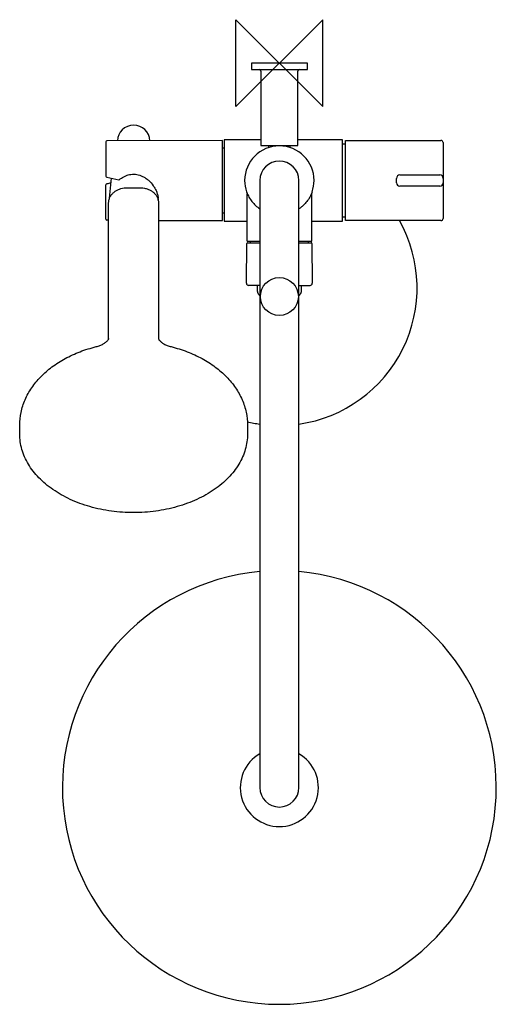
# Model space of a CAD drawing. Header units: millimetres. Extents: x -120 to 102, y -434 to 20.
import ezdxf

# ---------------------------------------------------------------- set-up
doc = ezdxf.new("R2010")
doc.units = ezdxf.units.MM
doc.header["$MEASUREMENT"] = 0
doc.layers.add('ORIGIN', color=6, linetype='Continuous')
doc.layers.add('PLANNING', color=1, linetype='Continuous')

# ---------------------------------------------------------------- blocks, each defined once
blk = doc.blocks.new('93950000_t')
at = {"layer": 'ORIGIN'}
for p, q in [((20, 20), (-20, -20)), ((-20, -20), (-20, 20)), ((-20, 20), (20, -20)), ((20, -20), (20, 20))]:
    blk.add_line(p, q, dxfattribs=at)
at = {"layer": 'PLANNING'}
for p, q in [((12.9, 0), (-12.9, 0)), ((-12.9, 0), (-12.9, -3)), ((12.9, -3), (12.9, 0)), ((-12.9, -3), (12.9, -3)), ((-8.5, -3.8), (-8.5, -38)), ((8.5, -38), (8.5, -3.8)), ((-26.2, -35.7), (-79.5, -35.9)), ((-26.2, -72.7), (-26.2, -35.7)), ((-25.4, -35.45), (-25.4, -72.95)), ((-8.5, -35.45), (-25.4, -35.45)), ((29.1, -35.45), (8.5, -35.45)), ((29.1, -72.95), (29.1, -35.45)), ((30.5, -35.7), (74.5, -35.7)), ((30.5, -72.7), (30.5, -35.7)), ((-80, -36.4), (-80, -52.13)), ((-25.4, -39.25), (-26.2, -39.25)), ((-8.5, -38), (8.5, -38)), ((-5, -38), (-5, -39)), ((5, -39), (5, -38)), ((29.1, -37.3), (30.5, -37.3)), ((75.5, -36.7), (75.5, -53.15)), ((-78.26, -62.29), (-77.37, -53.11)), ((-73.64, -53.72), (-73.63, -53.72)), ((-9, -54.2), (-9, -334.2)), ((9, -334.2), (9, -54.2)), ((54, -55.2), (54, -53.2)), ((55.6, -51.6), (73.9, -51.6)), ((75.5, -53.2), (75.5, -55.2)), ((-80, -72), (-80, -56.24)), ((-70.7, -57.6), (-63.7, -57.6)), ((73.9, -56.8), (55.6, -56.8)), ((75.5, -55.25), (75.5, -71.7)), ((-15, -60.12), (-15, -81.9)), ((15, -81.9), (15, -60.12)), ((-78.7, -127.27), (-78.7, -64.57)), ((-55.7, -64.57), (-55.7, -127.27)), ((-78.7, -72.5), (-79.5, -72.5)), ((-55.7, -72.59), (-26.2, -72.7)), ((-26.2, -69.15), (-25.4, -69.15)), ((30.5, -71.1), (29.1, -71.1)), ((-25.4, -72.95), (-15, -72.95)), ((15, -72.95), (29.1, -72.95)), ((74.5, -72.7), (30.5, -72.7)), ((-15.16, -101.56), (-15, -83.2)), ((-14.7, -82.2), (-9, -82.2)), ((-14.7, -82.9), (-9, -82.9)), ((-13.24, -82.9), (-13.24, -82.2)), ((9, -82.2), (14.7, -82.2)), ((9, -82.9), (14.7, -82.9)), ((13.24, -82.2), (13.24, -82.9)), ((15, -83.2), (15.16, -101.56)), ((-9, -102.57), (-14.18, -102.57)), ((-10.21, -102.57), (-10.16, -105.29)), ((10.16, -105.29), (10.21, -102.63)), ((-119.7, -171.11), (-119.7, -167.08)), ((-14.7, -167.08), (-14.7, -171.11))]:
    blk.add_line(p, q, dxfattribs=at)
blk.add_circle((0, -107.7), 8.75, dxfattribs=at)
for centre, radius, start, end in [((-9.3, -3.8), 0.8, 0, 87.4462), ((9.3, -3.8), 0.8, 92.5551, 180), ((-67.2, -36.16), 7.5, 2.5751, 177.8509), ((-79.5, -36.4), 0.5, 90.2192, 180), ((74.5, -36.7), 1, 0, 89.9633), ((0, -54.2), 16, 360, 180), ((0, -54.2), 9, 0, 180), ((-79.5, -52.13), 0.5, 180.0037, 257.5451), ((27.56, 429.8), 494.17, 257.4754, 258.1344), ((-73.95, -53.33), 0.501, 258.1344, 308.8056), ((0, -54.2), 16, 179.9996, 199.1871), ((0, -54.2), 16, 340.8168, 359.9989), ((55.6, -53.2), 1.6, 90, 180), ((73.9, -53.2), 1.6, 0, 90), ((-79.5, -56.27), 0.5, 102.4452, 175.9596), ((57.69, -677.92), 637.1, 102.25883, 102.44515), ((55.6, -55.2), 1.6, 180, 270), ((73.9, -55.2), 1.6, 270, 360), ((-64.4, -63.15), 8.59, 358.5701, 4.5886), ((-79.5, -72), 0.5, 179.9955, 269.7854), ((74.5, -71.7), 1, 270, 0.003), ((0, -103.7), 63.5, 278.1481, 29.2216), ((-14.7, -81.9), 0.3, 180, 270), ((-14.7, -83.2), 0.3, 90, 179.5001), ((14.7, -81.9), 0.3, 269.9999, 0.0001), ((14.7, -83.2), 0.3, 0.5, 89.9999), ((-14.16, -101.57), 1, 179.5, 268.9531), ((0, 664.61), 767.31, 270.67204, 271.05899), ((14.16, -101.57), 1, 271.059, 0.5), ((0, -103.7), 63.5, 256.5722, 261.8519), ((0, -334.2), 100, 95.1636, 84.8364), ((0, -334.2), 18, 120, 60), ((0, -334.2), 9, 180, 0)]:
    blk.add_arc(centre, radius, start, end, dxfattribs=at)
for points, knots in [([(-73.63, -53.72), (-73.24, -53.4), (-72.42, -52.81), (-71.12, -52.11), (-69.78, -51.61), (-68.42, -51.32), (-67.05, -51.24), (-65.69, -51.37), (-64.33, -51.71), (-62.97, -52.27), (-61.63, -53.06), (-59.89, -54.41), (-58.39, -56.08), (-57.21, -57.98), (-56.52, -59.46), (-56.05, -60.96), (-55.88, -61.97), (-55.84, -62.47)], [0, 0, 0, 0, 1.530833, 3.006785, 4.429563, 5.812008, 7.159673, 8.525022, 9.912937, 11.347214, 12.923875, 14.561512, 17.936366, 19.617863, 21.258956, 22.8344, 24.323976, 24.323976, 24.323976, 24.323976]), ([(-78.7, -64.57), (-78.7, -64.11), (-78.6, -63.19), (-78.13, -61.87), (-77.38, -60.66), (-76.38, -59.59), (-75.15, -58.73), (-73.29, -57.86), (-71.74, -57.6), (-70.7, -57.6)], [0, 0, 0, 0, 1.373047, 2.759871, 4.17462, 5.628758, 7.132726, 8.648412, 11.770696, 11.770696, 11.770696, 11.770696]), ([(-63.7, -57.6), (-63.18, -57.6), (-62.13, -57.69), (-60.63, -58.09), (-59.24, -58.73), (-58.02, -59.6), (-57.02, -60.66), (-56.27, -61.87), (-55.8, -63.19), (-55.7, -64.11), (-55.7, -64.57)], [18.770696, 18.770696, 18.770696, 18.770696, 20.340019, 21.897752, 23.418799, 24.914168, 26.365317, 27.782121, 29.168799, 30.541393, 30.541393, 30.541393, 30.541393]), ([(-15.11, -59.46), (-15.11, -59.46), (-15.11, -59.46), (-15.11, -59.46), (-15.1, -59.47), (-15.09, -59.49), (-15.03, -59.65), (-14.93, -59.89), (-14.76, -60.3), (-14.48, -60.93), (-13.83, -62.2), (-12.68, -63.93), (-10.99, -65.78), (-9.68, -66.82), (-9, -67.28)], [5.545841, 5.545841, 5.545841, 5.545841, 5.547857, 5.5495, 5.557482, 5.572798, 5.629123, 6.068549, 6.365912, 6.94723, 8.155586, 10.638474, 13.154785, 15.637172, 15.637172, 15.637172, 15.637172]), ([(15.11, -59.46), (15.11, -59.46), (15.11, -59.46), (15.1, -59.47), (15.09, -59.49), (15.07, -59.54), (15.02, -59.66), (14.97, -59.8), (14.88, -60.02), (14.75, -60.33), (14.46, -60.96), (13.82, -62.21), (12.68, -63.93), (11.28, -65.47), (10.02, -66.56), (9.35, -67.05), (9, -67.28)], [5.356651, 5.356651, 5.356651, 5.356651, 5.359802, 5.370301, 5.391369, 5.436038, 5.518557, 5.77545, 5.904772, 6.228482, 6.777121, 7.974847, 10.452431, 12.961183, 14.185636, 15.447737, 15.447737, 15.447737, 15.447737]), ([(-79.05, -127.82), (-79.03, -127.78), (-78.98, -127.72), (-78.88, -127.58), (-78.78, -127.42), (-78.7, -127.27), (-78.64, -127.16), (-78.62, -127.11), (-78.61, -127.09)], [271.0659688, 271.0659688, 271.0659688, 271.0659688, 271.1913241, 271.32058, 271.5485671, 271.7580677, 271.8505616, 271.9226424, 271.9226424, 271.9226424, 271.9226424]), ([(-55.79, -127.09), (-55.78, -127.11), (-55.76, -127.16), (-55.7, -127.27), (-55.57, -127.5), (-55.45, -127.69), (-55.35, -127.82)], [0, 0, 0, 0, 0.0719126, 0.1644137, 0.3753087, 0.8566743, 0.8566743, 0.8566743, 0.8566743]), ([(-119.7, -167.08), (-119.7, -165.08), (-119.27, -161.05), (-117.38, -155.18), (-114.29, -149.63), (-110.08, -144.53), (-104.86, -140), (-98.74, -136.12), (-91.87, -132.99), (-86.98, -131.46), (-84.45, -130.83)], [210.316331, 210.316331, 210.316331, 210.316331, 216.320262, 222.426951, 228.722691, 235.297181, 242.18204, 249.410181, 256.960227, 264.778694, 264.778694, 264.778694, 264.778694]), ([(-84.45, -130.83), (-84.15, -130.75), (-83.57, -130.59), (-82.47, -130.21), (-81.23, -129.64), (-80.15, -128.93), (-79.45, -128.3), (-79.17, -127.98), (-79.05, -127.82)], [264.778694, 264.778694, 264.778694, 264.778694, 265.699026, 266.587428, 268.26316, 269.78513, 270.46112, 271.065969, 271.065969, 271.065969, 271.065969]), ([(-55.35, -127.82), (-55.23, -127.98), (-54.95, -128.3), (-54.25, -128.93), (-53.17, -129.64), (-51.65, -130.34), (-50.54, -130.68), (-49.95, -130.83)], [0.856674, 0.856674, 0.856674, 0.856674, 1.459414, 2.13662, 3.659565, 5.333417, 7.143949, 7.143949, 7.143949, 7.143949]), ([(-49.95, -130.83), (-47.42, -131.46), (-42.52, -132.99), (-35.65, -136.13), (-29.54, -140), (-24.31, -144.53), (-20.11, -149.63), (-17.02, -155.18), (-15.13, -161.05), (-14.7, -165.08), (-14.7, -167.08)], [7.143949, 7.143949, 7.143949, 7.143949, 14.973798, 22.529112, 29.752064, 36.62341, 43.204336, 49.497918, 55.595227, 61.606319, 61.606319, 61.606319, 61.606319]), ([(-14.7, -171.11), (-14.7, -172.3), (-14.87, -174.69), (-15.63, -178.24), (-16.9, -181.72), (-18.64, -185.09), (-20.86, -188.32), (-23.51, -191.37), (-26.59, -194.23), (-30.05, -196.86), (-33.87, -199.24), (-38, -201.35), (-42.42, -203.17), (-48.69, -205.22), (-56.97, -206.93), (-67.19, -207.62), (-77.41, -206.93), (-85.69, -205.22), (-91.97, -203.18), (-96.39, -201.35), (-100.53, -199.24), (-104.35, -196.86), (-107.81, -194.23), (-110.89, -191.37), (-113.54, -188.31), (-115.76, -185.09), (-117.5, -181.72), (-118.77, -178.25), (-119.53, -174.69), (-119.7, -172.3), (-119.7, -171.11)], [65.628764, 65.628764, 65.628764, 65.628764, 69.195463, 72.815864, 76.498171, 80.269641, 84.177644, 88.215968, 92.395633, 96.748963, 101.249133, 105.889539, 110.658755, 115.571821, 125.662346, 135.94836, 146.231621, 156.336393, 161.250717, 166.017526, 170.68096, 175.17215, 179.514251, 183.706512, 187.754108, 191.644392, 195.42025, 199.104432, 202.724352, 206.293886, 206.293886, 206.293886, 206.293886])]:
    blk.add_open_spline(points, degree=3, knots=knots, dxfattribs=at)
for points, weights in [([(-10.16, -105.29), (-10.14, -106.33), (-9, -107.25)], [0.996658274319, 0.907025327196, 0.873533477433]), ([(9, -107.25), (10.14, -106.33), (10.16, -105.29)], [0.873533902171, 0.907025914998, 0.996658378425])]:
    blk.add_rational_spline(points, weights, degree=2, dxfattribs=at)

msp = doc.modelspace()

# ---------------------------------------------------------------- block references
msp.add_blockref('93950000_t', (0, 0))

doc.saveas('drawing.dxf')
